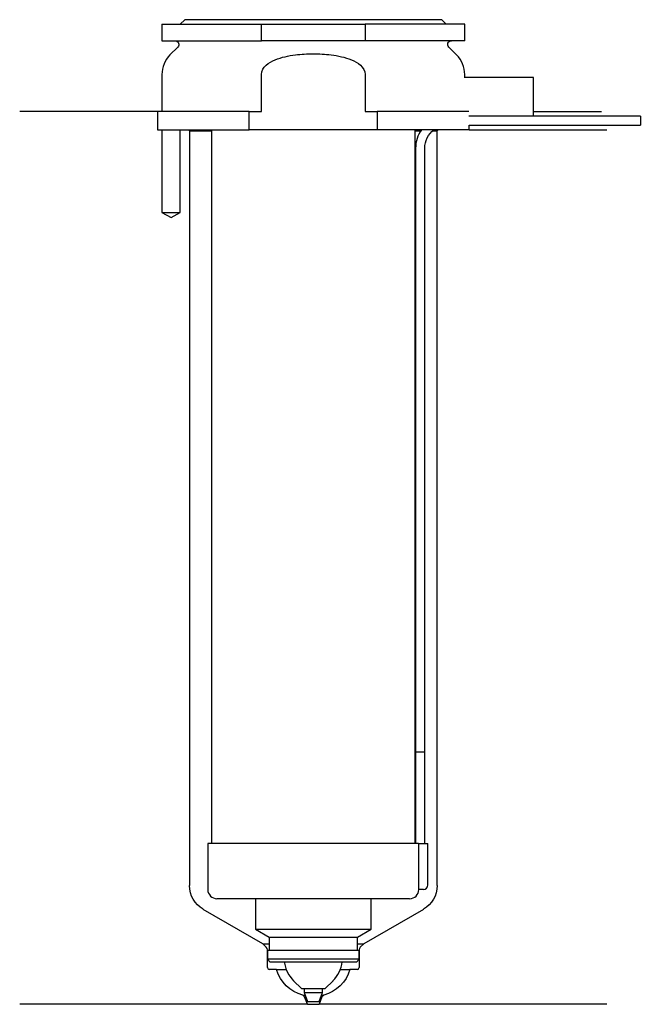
# Model space of a CAD drawing. Header units: inches. Extents: x 26 to 93, y 177 to 284.
import ezdxf

# ---------------------------------------------------------------- set-up
doc = ezdxf.new("R2010")
doc.units = ezdxf.units.IN
for name, color, linetype in [('201', 7, 'Continuous'), ('30', 7, 'Continuous'), ('32', 7, 'Continuous')]:
    doc.layers.add(name, color=color, linetype=linetype)

msp = doc.modelspace()

# ---------------------------------------------------------------- linework, layer by layer
at = {"layer": '201', "color": 113}
for p, q in [((40.53, 274.31), (25.53, 274.31)), ((40.53, 274.31), (40.53, 272.31)), ((81.53, 274.31), (88.96, 274.31)), ((41.03, 272.31), (41.03, 263.31)), ((43.03, 263.31), (43.03, 272.31)), ((43.93, 272.31), (44.03, 272.21)), ((44.03, 272.21), (44.03, 189.95)), ((44.03, 272.21), (46.43, 272.21)), ((68.63, 272.21), (69.24, 272.21)), ((70.55, 272.21), (71.03, 272.21)), ((71.03, 272.21), (71.13, 272.31)), ((71.03, 189.95), (71.03, 272.21)), ((74.53, 272.31), (89.53, 272.31)), ((41.03, 263.31), (42.03, 262.74)), ((42.03, 262.74), (43.03, 263.31)), ((52.02, 183.6), (45.53, 187.35)), ((69.53, 187.35), (63.03, 183.6)), ((52.02, 183.6), (52.72, 183.6)), ((52.4, 183.22), (52.02, 183.6)), ((62.33, 183.6), (63.03, 183.6)), ((63.03, 183.6), (62.65, 183.22)), ((52.52, 181), (52.52, 182.93)), ((62.53, 182.93), (62.53, 181)), ((53.53, 180.8), (52.72, 180.8)), ((53.53, 180.8), (54.57, 180.8)), ((60.48, 180.8), (61.53, 180.8)), ((62.33, 180.8), (61.53, 180.8)), ((56.58, 177.8), (56.38, 178)), ((56.38, 178), (56.63, 178)), ((56.58, 177.8), (56.7, 177.8)), ((56.88, 177), (56.58, 177.8)), ((58.47, 177.8), (58.18, 177)), ((58.35, 177.8), (58.47, 177.8)), ((58.43, 178), (58.67, 178)), ((58.67, 178), (58.47, 177.8)), ((56.88, 177), (25.53, 177)), ((56.88, 177), (58.18, 177)), ((89.53, 177), (58.18, 177))]:
    msp.add_line(p, q, dxfattribs=at)
at = {"layer": '201', "color": 113, "extrusion": (0, 0, -1)}
for centre, radius, start, end in [((-47.03, 189.95), 3, 300, 360), ((-68.03, 189.95), 3, 180, 240), ((-57.38, 181.87), 4, 284.3911, 344.4177), ((-57.67, 181.87), 4, 195.5823, 255.6089)]:
    msp.add_arc(centre, radius, start, end, dxfattribs=at)
at = {"layer": '201', "color": 113}
for centre, radius, start, end in [((52.12, 182.93), 0.4, 0, 45), ((62.93, 182.93), 0.4, 135, 180), ((52.72, 181), 0.2, 180, 270), ((62.33, 181), 0.2, -90, 0)]:
    msp.add_arc(centre, radius, start, end, dxfattribs=at)
at = {"layer": '30', "color": 113}
for p, q in [((41.03, 283.81), (41.03, 282.01)), ((41.03, 283.81), (51.87, 283.81)), ((43.53, 284.31), (43.03, 283.81)), ((71.53, 284.31), (43.53, 284.31)), ((51.87, 283.81), (63.18, 283.81)), ((51.87, 282.01), (51.87, 283.81)), ((74.03, 283.81), (63.18, 283.81)), ((63.18, 283.81), (63.18, 282.01)), ((72.03, 283.81), (71.53, 284.31)), ((74.03, 282.01), (74.03, 283.81)), ((41.03, 282.01), (51.87, 282.01)), ((42.76, 281.33), (41.9, 280.48)), ((63.18, 282.01), (51.87, 282.01)), ((74.03, 282.01), (63.18, 282.01)), ((73.15, 280.48), (72.29, 281.33)), ((41.03, 278.35), (41.03, 274.31)), ((51.87, 274.31), (51.87, 278.35)), ((63.18, 278.35), (63.18, 274.31)), ((74.03, 278.01), (74.03, 278.35)), ((41.03, 275.31), (41.03, 274.31)), ((50.54, 274.31), (40.53, 274.31)), ((40.53, 274.31), (40.53, 272.31)), ((50.54, 272.31), (50.54, 274.31)), ((50.54, 274.31), (51.87, 274.31)), ((63.18, 274.31), (64.51, 274.31)), ((74.48, 274.31), (64.51, 274.31)), ((64.51, 274.31), (64.51, 272.31)), ((93.18, 273.81), (81.53, 273.81)), ((93.18, 273.81), (93.18, 272.81)), ((74.53, 272.31), (74.53, 272.81)), ((74.53, 272.81), (93.18, 272.81)), ((40.53, 272.31), (50.54, 272.31)), ((41.03, 272.31), (41.03, 263.31)), ((43.03, 263.31), (43.03, 272.31)), ((46.43, 272.31), (46.43, 194.51)), ((64.51, 272.31), (50.54, 272.31)), ((74.53, 272.31), (64.51, 272.31)), ((68.63, 194.51), (68.63, 272.31)), ((68.68, 270.31), (68.68, 204.51)), ((69.68, 204.51), (69.68, 270.31)), ((41.03, 263.31), (43.03, 263.31)), ((68.68, 204.51), (69.68, 204.51)), ((68.68, 204.51), (68.68, 194.51)), ((68.68, 204.51), (69.68, 204.51)), ((69.68, 194.51), (69.68, 204.51)), ((69, 194.51), (46.03, 194.51)), ((46.03, 194.51), (46.03, 189.51)), ((69, 194.51), (69, 190.01)), ((69, 194.51), (70.03, 194.51)), ((70.03, 190.01), (70.03, 194.51)), ((69.53, 189.51), (69.02, 189.51)), ((68.03, 188.51), (47.03, 188.51)), ((51.23, 188.51), (51.23, 185.18)), ((63.83, 185.18), (63.83, 188.51)), ((51.23, 185.18), (52.72, 184.31)), ((51.23, 185.18), (63.83, 185.18)), ((62.33, 184.31), (63.83, 185.18)), ((52.72, 184.31), (62.33, 184.31)), ((52.72, 184.31), (52.72, 182.91)), ((62.33, 182.91), (62.33, 184.31)), ((52.52, 182.91), (52.52, 181.91)), ((52.52, 182.91), (62.53, 182.91)), ((62.53, 181.91), (62.53, 182.91)), ((62.53, 181.91), (52.52, 181.91)), ((52.52, 181.91), (52.82, 181.61)), ((62.23, 181.61), (52.82, 181.61)), ((62.23, 181.61), (62.53, 181.91)), ((55.38, 179.56), (56.23, 178.71)), ((58.83, 178.71), (59.68, 179.56)), ((56.23, 178.71), (58.83, 178.71)), ((56.53, 178.71), (56.53, 178.27)), ((56.53, 178.27), (56.88, 177.31)), ((56.53, 178.27), (58.53, 178.27)), ((58.18, 177.31), (58.53, 178.27)), ((58.53, 178.27), (58.53, 178.71)), ((56.88, 177.31), (58.18, 177.31))]:
    msp.add_line(p, q, dxfattribs=at)
at = {"layer": '30', "color": 113, "extrusion": (0, 0, -1)}
for centre, radius, start, end in [((-42.48, 281.61), 0.4, 90, 225), ((-72.58, 281.61), 0.4, -45, 90), ((-72.18, 270.31), 2.5, 0, 53.1295)]:
    msp.add_arc(centre, radius, start, end, dxfattribs=at)
at = {"layer": '30', "color": 113}
for centre, radius, start, end in [((44.03, 278.35), 3, 135, 180), ((71.03, 278.35), 3, 0, 45), ((72.18, 270.31), 3.5, 145.1489, 180), ((69.53, 190.01), 0.5, -90, 0), ((47.03, 189.51), 1, 180, 270), ((68.03, 189.51), 1, -90, 0), ((57.91, 182.1), 3.58, 187.7745, 225), ((57.14, 182.1), 3.58, 315, 352.2255)]:
    msp.add_arc(centre, radius, start, end, dxfattribs=at)
for points, knots in [([(51.87, 278.35), (51.87, 278.74), (52.1, 279.1), (52.67, 279.61), (53.02, 279.79), (54.07, 280.23), (54.83, 280.38), (55.58, 280.48)], [0, 0, 0, 0, 0.25, 0.25, 0.5, 0.5, 1, 1, 1, 1]), ([(55.58, 280.48), (56.22, 280.56), (56.87, 280.6), (57.84, 280.6), (58.17, 280.59), (58.82, 280.55), (59.15, 280.52), (59.47, 280.48)], [0, 0, 0, 0, 0.5, 0.5, 0.75, 0.75, 1, 1, 1, 1]), ([(59.47, 280.48), (60.22, 280.38), (60.98, 280.23), (62.04, 279.79), (62.38, 279.61), (62.95, 279.09), (63.18, 278.74), (63.18, 278.35)], [0, 0, 0, 0, 0.5, 0.5, 0.75, 0.75, 1, 1, 1, 1]), ([(69, 190.01), (69, 189.96), (69, 189.9), (69, 189.8), (69, 189.75), (69, 189.66), (69.01, 189.62), (69.01, 189.56), (69.01, 189.54), (69.02, 189.53), (69.02, 189.52), (69.02, 189.51)], [0, 0, 0, 0, 0.208381, 0.208381, 0.416996, 0.416996, 0.625825, 0.625825, 0.83609, 0.83609, 1, 1, 1, 1])]:
    msp.add_open_spline(points, degree=3, knots=knots, dxfattribs=at)
at = {"layer": '32', "color": 113}
for p, q in [((81.53, 278.01), (73.98, 278.01)), ((81.53, 273.81), (81.53, 278.01)), ((81.53, 273.81), (74.48, 273.81))]:
    msp.add_line(p, q, dxfattribs=at)

doc.saveas('drawing.dxf')
